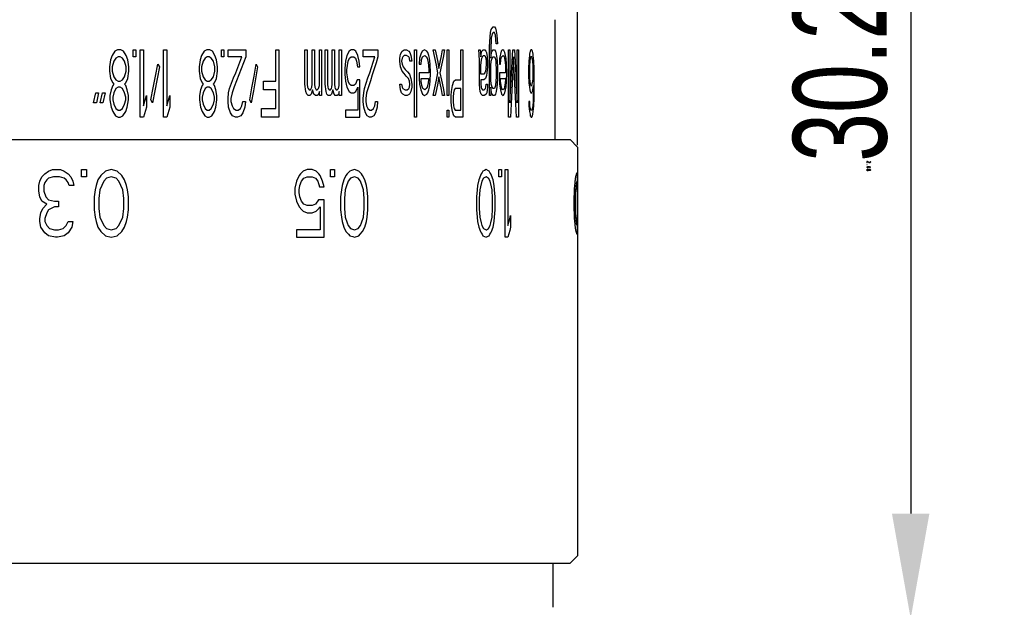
# Model space of a CAD drawing. Header units: millimetres. Extents: x -1 to 156, y 233 to 300.
# Tile 3 of 5: x 24 to 50, y 256 to 271. Entities that reach past the tile are written whole.
import ezdxf

# ---------------------------------------------------------------- set-up
doc = ezdxf.new("R2010")
doc.units = ezdxf.units.MM
doc.header["$LTSCALE"] = 19.36
doc.header["$PDMODE"] = 3
doc.header["$PDSIZE"] = 8
doc.layers.get('0').update_dxf_attribs({"linetype": 'CONTINUOUS'})
doc.layers.get('Defpoints').update_dxf_attribs({"linetype": 'CONTINUOUS'})
doc.layers.add('02___PRT_ALL_AXES', color=7, linetype='CONTINUOUS')
doc.layers.add('03___PRT_ALL_CURVES', color=7, linetype='CONTINUOUS')
doc.styles.get("Standard").update_dxf_attribs({"font": 'txt', "width": 0.7})
doc.dimstyles.get("Standard").update_dxf_attribs({"dimtxt": 2.5, "dimasz": 2.8, "dimexe": 2.5, "dimexo": 0.05, "dimtad": 1, "dimzin": 0, "dimdsep": 46, "dimtxsty": 'STANDARD', "dimblk": '_FILLED', "dimblk1": '_FILLED', "dimblk2": '_FILLED', "dimcen": 0.09, "dimadec": 0, "dimazin": 0, "dimtol": 1, "dimtp": 0.01, "dimtm": 0.01, "dimtfac": 1, "dimtofl": 0, "dimtmove": 0, "dimatfit": 3, "dimldrblk": '_FILLED', "dimfxl": 1, "dimtolj": 1, "dimtzin": 0, "dimarcsym": 0})

# ---------------------------------------------------------------- blocks, each defined once
blk = doc.blocks.new('_FILLED')
at = {"color": 0, "linetype": 'ByBlock'}
blk.add_solid([(0, 0), (-1, 0.1786), (-1, -0.1786)], dxfattribs=at)
blk = doc.blocks.new('*D21')
at = {"color": 0, "lineweight": -2, "transparency": 16777216}
for p, q in [((36.653, 285.544), (50.294, 285.544)), ((47.794, 282.744), (47.794, 258.12)), ((38.003, 255.32), (50.294, 255.32))]:
    blk.add_line(p, q, dxfattribs=at)
at = {"layer": 'Defpoints', "color": 0, "transparency": 16777216}
for p in [(36.603, 285.544), (37.953, 255.32), (47.794, 255.32)]:
    blk.add_point(p, dxfattribs=at)
at = {"color": 0, "lineweight": -2, "transparency": 16777216, "xscale": 2.8, "yscale": 2.8, "zscale": 2.8}
for p, rotation in [((47.794, 285.544), 90), ((47.794, 255.32), 270)]:
    blk.add_blockref('_FILLED', p, dxfattribs=dict(at, rotation=rotation))
at = {"color": 0, "transparency": 16777216, "insert": (45.919, 270.432), "char_height": 2.5, "attachment_point": 5, "rotation": 90}
blk.add_mtext('\\A1;30.22', dxfattribs=at)
blk = doc.blocks.new('*D28')
at = {"color": 0, "lineweight": -2, "transparency": 16777216}
for p, q in [((5.903, 267.944), (5.903, 298.486)), ((38.903, 267.944), (38.903, 298.486)), ((8.703, 295.986), (36.103, 295.986))]:
    blk.add_line(p, q, dxfattribs=at)
at = {"layer": 'Defpoints', "color": 0, "transparency": 16777216}
for p in [(38.903, 295.986), (5.903, 267.894), (38.903, 267.894)]:
    blk.add_point(p, dxfattribs=at)
at = {"color": 0, "lineweight": -2, "transparency": 16777216, "xscale": 2.8, "yscale": 2.8, "zscale": 2.8, "rotation": 180}
blk.add_blockref('_FILLED', (5.903, 295.986), dxfattribs=at)
at = {"color": 0, "lineweight": -2, "transparency": 16777216, "xscale": 2.8, "yscale": 2.8, "zscale": 2.8}
blk.add_blockref('_FILLED', (38.903, 295.986), dxfattribs=at)
at = {"color": 0, "transparency": 16777216, "insert": (22.403, 297.861), "char_height": 2.5, "attachment_point": 5}
blk.add_mtext('\\A1;33', dxfattribs=at)

msp = doc.modelspace()

# ---------------------------------------------------------------- linework, layer by layer
at = {"color": 0, "linetype": 'Continuous'}
for p, q in [((38.303, 268.094), (38.303, 271.294)), ((6.103, 268.094), (38.703, 268.094)), ((38.703, 268.094), (38.903, 267.894)), ((46.62, 267.291), (46.628, 267.3))]:
    msp.add_line(p, q, dxfattribs=at)
at = {"color": 7, "linetype": 'Continuous'}
for p, q in [((38.703, 256.794), (38.903, 256.994)), ((6.103, 256.794), (38.703, 256.794)), ((38.253, 255.62), (38.253, 256.794))]:
    msp.add_line(p, q, dxfattribs=at)
at = {"color": 0, "linetype": 'Continuous'}
for points in [[(46.678, 267.484), (46.661, 267.501), (46.645, 267.51), (46.62, 267.514), (46.62, 267.479)], [(46.62, 267.427), (46.62, 267.431), (46.628, 267.431), (46.62, 267.427)], [(46.653, 267.374), (46.67, 267.37), (46.678, 267.357), (46.67, 267.344), (46.653, 267.339), (46.636, 267.344), (46.628, 267.348), (46.62, 267.357), (46.628, 267.365), (46.636, 267.37), (46.653, 267.374), (46.686, 267.374), (46.703, 267.37), (46.711, 267.365), (46.72, 267.357), (46.711, 267.348), (46.703, 267.344)], [(46.703, 267.514), (46.711, 267.51), (46.72, 267.501), (46.72, 267.492), (46.711, 267.484), (46.703, 267.479), (46.686, 267.479), (46.678, 267.484)], [(46.645, 267.265), (46.628, 267.274), (46.62, 267.282), (46.62, 267.291)], [(46.628, 267.3), (46.645, 267.309), (46.653, 267.309)], [(46.67, 267.274), (46.653, 267.265), (46.645, 267.265)], [(46.653, 267.309), (46.67, 267.3), (46.678, 267.291), (46.678, 267.282), (46.67, 267.274)], [(46.678, 267.291), (46.686, 267.3), (46.695, 267.304), (46.703, 267.304), (46.711, 267.3), (46.72, 267.291), (46.72, 267.282), (46.711, 267.274), (46.703, 267.269), (46.695, 267.269), (46.686, 267.274), (46.678, 267.282)]]:
    msp.add_lwpolyline(points, dxfattribs=at)
at = {"layer": '02___PRT_ALL_AXES', "color": 0, "linetype": 'Continuous'}
msp.add_line((38.903, 267.894), (38.903, 256.994), dxfattribs=at)
at = {"layer": '03___PRT_ALL_CURVES', "color": 0, "linetype": 'Continuous'}
for p, q in [((36.577, 270.953), (36.597, 271.03)), ((36.597, 271.03), (36.618, 271.068)), ((36.618, 271.068), (36.644, 271.107)), ((36.644, 271.107), (36.684, 271.107)), ((36.684, 271.107), (36.71, 271.068)), ((36.71, 271.068), (36.73, 270.992)), ((36.55, 270.57), (36.563, 270.838)), ((36.563, 270.838), (36.577, 270.953)), ((36.597, 270.8), (36.591, 270.724)), ((36.618, 270.915), (36.597, 270.8)), ((36.644, 270.953), (36.618, 270.915)), ((36.684, 270.953), (36.644, 270.953)), ((36.71, 270.877), (36.684, 270.953)), ((36.723, 270.762), (36.71, 270.877)), ((36.73, 270.647), (36.723, 270.762)), ((36.73, 270.992), (36.749, 270.877)), ((36.749, 270.877), (36.762, 270.647)), ((38.302, 270.994), (38.303, 270.994)), ((38.302, 268.094), (38.302, 270.994)), ((36.55, 269.268), (36.55, 270.57)), ((36.591, 270.724), (36.584, 270.57)), ((36.584, 270.57), (36.584, 270.264)), ((36.762, 270.647), (36.73, 270.647)), ((26.475, 270.341), (26.431, 270.226)), ((26.547, 270.455), (26.475, 270.341)), ((26.576, 270.264), (26.518, 270.187)), ((26.62, 270.494), (26.547, 270.455)), ((26.634, 270.302), (26.576, 270.264)), ((26.706, 270.494), (26.62, 270.494)), ((26.692, 270.302), (26.634, 270.302)), ((26.75, 270.264), (26.692, 270.302)), ((26.779, 270.455), (26.706, 270.494)), ((26.807, 270.187), (26.75, 270.264)), ((26.851, 270.341), (26.779, 270.455)), ((26.894, 270.226), (26.851, 270.341)), ((27.038, 270.494), (27.109, 270.494)), ((27.038, 270.302), (27.038, 270.494)), ((27.109, 270.302), (27.038, 270.302)), ((27.109, 270.494), (27.109, 270.302)), ((27.224, 270.494), (27.309, 270.494)), ((27.224, 268.694), (27.224, 270.494)), ((27.309, 270.494), (27.309, 269)), ((27.848, 270.494), (27.933, 270.494)), ((27.848, 268.694), (27.848, 270.494)), ((27.933, 270.494), (27.933, 269)), ((28.863, 270.341), (28.822, 270.226)), ((28.932, 270.455), (28.863, 270.341)), ((28.959, 270.264), (28.905, 270.187)), ((29, 270.494), (28.932, 270.455)), ((29.014, 270.302), (28.959, 270.264)), ((29.082, 270.494), (29, 270.494)), ((29.068, 270.302), (29.014, 270.302)), ((29.123, 270.264), (29.068, 270.302)), ((29.15, 270.455), (29.082, 270.494)), ((29.177, 270.187), (29.123, 270.264)), ((29.218, 270.341), (29.15, 270.455)), ((29.258, 270.226), (29.218, 270.341)), ((29.393, 270.494), (29.461, 270.494)), ((29.393, 270.302), (29.393, 270.494)), ((29.461, 270.302), (29.393, 270.302)), ((29.461, 270.494), (29.461, 270.302)), ((29.568, 270.494), (30.046, 270.494)), ((29.568, 270.302), (29.568, 270.494)), ((29.94, 270.302), (29.568, 270.302)), ((30.046, 270.494), (30.046, 270.302)), ((30.848, 270.494), (30.924, 270.494)), ((30.848, 269.651), (30.848, 270.494)), ((30.924, 270.494), (30.924, 268.694)), ((31.621, 270.494), (31.682, 270.494)), ((31.621, 269.575), (31.621, 270.494)), ((31.682, 270.494), (31.682, 269.575)), ((31.816, 270.494), (31.876, 270.494)), ((31.816, 269.575), (31.816, 270.494)), ((31.876, 270.494), (31.876, 269.575)), ((32.008, 270.494), (32.068, 270.494)), ((32.008, 269.536), (32.008, 270.494)), ((32.068, 270.494), (32.068, 269.268)), ((32.163, 270.494), (32.222, 270.494)), ((32.163, 269.575), (32.163, 270.494)), ((32.222, 270.494), (32.222, 269.575)), ((32.351, 270.494), (32.409, 270.494)), ((32.351, 269.575), (32.351, 270.494)), ((32.409, 270.494), (32.409, 269.575)), ((32.537, 270.494), (32.595, 270.494)), ((32.537, 269.536), (32.537, 270.494)), ((32.595, 270.494), (32.595, 269.268)), ((32.744, 270.341), (32.709, 270.187)), ((32.8, 270.455), (32.744, 270.341)), ((32.778, 270.187), (32.812, 270.264)), ((32.857, 270.494), (32.8, 270.455)), ((32.812, 270.264), (32.857, 270.302)), ((32.925, 270.494), (32.857, 270.494)), ((32.857, 270.302), (32.925, 270.302)), ((32.981, 270.455), (32.925, 270.494)), ((32.925, 270.302), (32.97, 270.264)), ((32.97, 270.264), (33.003, 270.187)), ((33.037, 270.341), (32.981, 270.455)), ((33.07, 270.187), (33.037, 270.341)), ((33.181, 270.494), (33.572, 270.494)), ((33.181, 270.302), (33.181, 270.494)), ((33.486, 270.302), (33.181, 270.302)), ((33.572, 270.494), (33.572, 270.302)), ((34.154, 270.264), (34.174, 270.379)), ((34.154, 270.187), (34.154, 270.264)), ((34.174, 270.379), (34.214, 270.455)), ((34.214, 270.264), (34.204, 270.187)), ((34.214, 270.455), (34.274, 270.494)), ((34.234, 270.302), (34.214, 270.264)), ((34.274, 270.341), (34.234, 270.302)), ((34.274, 270.494), (34.334, 270.494)), ((34.334, 270.341), (34.274, 270.341)), ((34.334, 270.494), (34.393, 270.455)), ((34.393, 270.302), (34.334, 270.341)), ((34.393, 270.455), (34.423, 270.417)), ((34.413, 270.264), (34.393, 270.302)), ((34.423, 270.187), (34.413, 270.264)), ((34.423, 270.417), (34.452, 270.341)), ((34.452, 270.341), (34.472, 270.187)), ((34.549, 270.494), (34.598, 270.494)), ((34.549, 268.694), (34.549, 270.494)), ((34.598, 270.494), (34.598, 268.694)), ((34.684, 270.264), (34.674, 270.111)), ((34.712, 270.379), (34.684, 270.264)), ((34.75, 270.455), (34.712, 270.379)), ((34.731, 270.226), (34.76, 270.302)), ((34.816, 270.494), (34.75, 270.455)), ((34.76, 270.302), (34.826, 270.341)), ((34.872, 270.455), (34.816, 270.494)), ((34.826, 270.341), (34.863, 270.302)), ((34.863, 270.302), (34.882, 270.264)), ((34.9, 270.417), (34.872, 270.455)), ((34.882, 270.264), (34.909, 270.149)), ((34.928, 270.341), (34.9, 270.417)), ((34.946, 270.264), (34.928, 270.341)), ((34.965, 270.111), (34.946, 270.264)), ((35.047, 270.494), (35.101, 270.494)), ((35.297, 270.494), (35.35, 270.494)), ((35.419, 270.494), (35.462, 270.494)), ((35.419, 269.268), (35.419, 270.494)), ((35.462, 270.494), (35.462, 269.268)), ((35.787, 270.494), (35.835, 270.494)), ((35.787, 269.69), (35.787, 270.494)), ((35.835, 270.494), (35.835, 268.694)), ((36.266, 270.494), (36.302, 270.494)), ((36.273, 270.379), (36.266, 270.494)), ((36.28, 270.187), (36.273, 270.379)), ((36.302, 270.494), (36.31, 270.417)), ((36.31, 270.417), (36.317, 270.302)), ((36.317, 270.302), (36.324, 270.379)), ((36.324, 270.379), (36.346, 270.455)), ((36.324, 270.149), (36.346, 270.264)), ((36.346, 270.455), (36.382, 270.494)), ((36.346, 270.264), (36.382, 270.341)), ((36.382, 270.494), (36.424, 270.494)), ((36.382, 270.341), (36.424, 270.341)), ((36.424, 270.494), (36.453, 270.455)), ((36.424, 270.341), (36.453, 270.264)), ((36.453, 270.455), (36.467, 270.417)), ((36.453, 270.264), (36.46, 270.187)), ((36.467, 270.417), (36.488, 270.302)), ((36.488, 270.302), (36.494, 270.149)), ((36.584, 270.264), (36.591, 270.341)), ((36.591, 270.341), (36.604, 270.417)), ((36.597, 270.187), (36.618, 270.264)), ((36.604, 270.417), (36.618, 270.455)), ((36.618, 270.455), (36.644, 270.494)), ((36.618, 270.264), (36.644, 270.302)), ((36.644, 270.494), (36.684, 270.494)), ((36.644, 270.302), (36.671, 270.302)), ((36.671, 270.302), (36.697, 270.264)), ((36.684, 270.494), (36.71, 270.455)), ((36.697, 270.264), (36.717, 270.187)), ((36.71, 270.455), (36.73, 270.379)), ((36.73, 270.379), (36.749, 270.264)), ((36.749, 270.264), (36.756, 270.187)), ((36.82, 270.264), (36.813, 270.111)), ((36.839, 270.379), (36.82, 270.264)), ((36.864, 270.455), (36.839, 270.379)), ((36.851, 270.226), (36.87, 270.302)), ((36.913, 270.341), (36.938, 270.302)), ((36.938, 270.302), (36.95, 270.264)), ((36.962, 270.417), (36.944, 270.455)), ((36.95, 270.264), (36.968, 270.149)), ((36.98, 270.341), (36.962, 270.417)), ((36.992, 270.264), (36.98, 270.341)), ((37.004, 270.111), (36.992, 270.264)), ((37.057, 270.494), (37.091, 270.494)), ((37.057, 268.694), (37.057, 270.494)), ((37.091, 270.494), (37.091, 269.077)), ((37.171, 270.494), (37.215, 270.494)), ((37.29, 270.494), (37.321, 270.494)), ((37.29, 269.077), (37.29, 270.494)), ((37.321, 270.494), (37.321, 268.694)), ((37.613, 270.341), (37.6, 270.187)), ((37.639, 270.264), (37.626, 270.187)), ((37.656, 270.494), (37.635, 270.455)), ((37.652, 270.302), (37.639, 270.264)), ((37.681, 270.302), (37.652, 270.302)), ((37.677, 270.494), (37.656, 270.494)), ((37.698, 270.455), (37.677, 270.494)), ((37.693, 270.264), (37.681, 270.302)), ((37.706, 270.187), (37.693, 270.264)), ((37.73, 270.187), (37.718, 270.341)), ((26.431, 270.226), (26.402, 270.034)), ((26.402, 270.034), (26.402, 269.919)), ((26.518, 270.187), (26.475, 270.034)), ((26.475, 270.034), (26.475, 269.919)), ((26.851, 270.034), (26.807, 270.187)), ((26.851, 269.919), (26.851, 270.034)), ((26.923, 270.034), (26.894, 270.226)), ((26.923, 269.919), (26.923, 270.034)), ((27.693, 270.111), (27.735, 270.034)), ((28.822, 270.226), (28.795, 270.034)), ((28.795, 270.034), (28.795, 269.919)), ((28.905, 270.187), (28.863, 270.034)), ((28.863, 270.034), (28.863, 269.919)), ((29.218, 270.034), (29.177, 270.187)), ((29.218, 269.919), (29.218, 270.034)), ((29.285, 270.034), (29.258, 270.226)), ((29.285, 269.919), (29.285, 270.034)), ((30.321, 270.111), (30.36, 270.034)), ((32.709, 270.187), (32.687, 269.996)), ((32.687, 269.996), (32.687, 269.843)), ((32.744, 269.958), (32.755, 270.073)), ((32.755, 270.073), (32.778, 270.187)), ((33.003, 270.187), (33.026, 270.034)), ((33.026, 270.034), (33.092, 270.034)), ((33.092, 270.034), (33.07, 270.187)), ((34.174, 270.034), (34.154, 270.187)), ((34.214, 269.919), (34.174, 270.034)), ((34.204, 270.187), (34.214, 270.111)), ((34.214, 270.111), (34.244, 270.034)), ((34.244, 270.034), (34.301, 269.97)), ((34.301, 269.97), (34.357, 269.907)), ((34.472, 270.187), (34.423, 270.187)), ((34.674, 270.111), (34.722, 270.111)), ((34.722, 270.111), (34.731, 270.226)), ((34.909, 270.149), (34.919, 270.073)), ((34.919, 270.073), (34.928, 269.958)), ((34.974, 269.881), (34.965, 270.111)), ((36.28, 269.575), (36.28, 270.187)), ((36.317, 270.073), (36.324, 270.149)), ((36.317, 269.843), (36.317, 270.073)), ((36.453, 269.996), (36.439, 269.919)), ((36.46, 270.111), (36.453, 269.996)), ((36.46, 270.187), (36.46, 270.111)), ((36.494, 270.034), (36.481, 269.881)), ((36.494, 270.149), (36.494, 270.034)), ((36.584, 270.073), (36.597, 270.187)), ((36.584, 269.69), (36.584, 270.073)), ((36.717, 270.187), (36.723, 270.111)), ((36.723, 270.111), (36.73, 269.996)), ((36.73, 269.996), (36.73, 269.766)), ((36.756, 270.187), (36.762, 270.034)), ((36.762, 270.034), (36.762, 269.728)), ((36.813, 270.111), (36.845, 270.111)), ((36.845, 270.111), (36.851, 270.226)), ((36.968, 270.149), (36.974, 270.073)), ((36.974, 270.073), (36.98, 269.958)), ((37.01, 269.881), (37.004, 270.111)), ((37.6, 270.187), (37.591, 269.996)), ((37.591, 269.996), (37.591, 269.804)), ((37.617, 270.073), (37.613, 269.958)), ((37.626, 270.187), (37.617, 270.073)), ((37.714, 270.073), (37.706, 270.187)), ((37.718, 269.958), (37.714, 270.073)), ((37.738, 269.996), (37.73, 270.187)), ((37.742, 269.728), (37.738, 269.996)), ((26.402, 269.919), (26.431, 269.728)), ((26.431, 269.728), (26.489, 269.613)), ((26.475, 269.919), (26.518, 269.766)), ((26.518, 269.766), (26.576, 269.69)), ((26.75, 269.69), (26.807, 269.766)), ((26.807, 269.766), (26.851, 269.919)), ((26.836, 269.613), (26.894, 269.728)), ((26.894, 269.728), (26.923, 269.919)), ((28.795, 269.919), (28.822, 269.728)), ((28.822, 269.728), (28.877, 269.613)), ((28.863, 269.919), (28.905, 269.766)), ((28.905, 269.766), (28.959, 269.69)), ((29.123, 269.69), (29.177, 269.766)), ((29.177, 269.766), (29.218, 269.919)), ((29.204, 269.613), (29.258, 269.728)), ((29.258, 269.728), (29.285, 269.919)), ((32.687, 269.843), (32.709, 269.651)), ((32.744, 269.881), (32.744, 269.958)), ((32.755, 269.766), (32.744, 269.881)), ((32.778, 269.651), (32.755, 269.766)), ((34.271, 269.855), (34.214, 269.919)), ((34.327, 269.792), (34.271, 269.855)), ((34.383, 269.728), (34.327, 269.792)), ((34.357, 269.907), (34.413, 269.843)), ((34.413, 269.651), (34.383, 269.728)), ((34.413, 269.843), (34.452, 269.728)), ((34.452, 269.728), (34.472, 269.575)), ((34.928, 269.881), (34.674, 269.881)), ((34.674, 269.881), (34.674, 269.728)), ((34.674, 269.728), (34.684, 269.575)), ((34.722, 269.728), (34.919, 269.728)), ((34.722, 269.651), (34.722, 269.728)), ((34.919, 269.728), (34.919, 269.69)), ((34.928, 269.958), (34.928, 269.881)), ((34.965, 269.651), (34.974, 269.881)), ((36.396, 269.843), (36.317, 269.843)), ((36.424, 269.881), (36.396, 269.843)), ((36.439, 269.728), (36.396, 269.69)), ((36.439, 269.919), (36.424, 269.881)), ((36.467, 269.804), (36.439, 269.728)), ((36.481, 269.881), (36.467, 269.804)), ((36.73, 269.766), (36.723, 269.651)), ((36.762, 269.728), (36.756, 269.575)), ((36.98, 269.881), (36.813, 269.881)), ((36.813, 269.881), (36.813, 269.728)), ((36.813, 269.728), (36.82, 269.575)), ((36.845, 269.728), (36.974, 269.728)), ((36.845, 269.651), (36.845, 269.728)), ((36.974, 269.728), (36.974, 269.69)), ((36.98, 269.958), (36.98, 269.881)), ((37.004, 269.651), (37.01, 269.881)), ((37.591, 269.804), (37.6, 269.613)), ((37.613, 269.958), (37.613, 269.843)), ((37.613, 269.843), (37.617, 269.728)), ((37.617, 269.728), (37.626, 269.651)), ((37.706, 269.651), (37.714, 269.728)), ((37.714, 269.728), (37.718, 269.843)), ((37.718, 269.843), (37.718, 269.958)), ((37.742, 269.46), (37.742, 269.728)), ((26.489, 269.536), (26.446, 269.421)), ((26.489, 269.613), (26.518, 269.575)), ((26.518, 269.575), (26.489, 269.536)), ((26.576, 269.46), (26.518, 269.345)), ((26.576, 269.69), (26.634, 269.651)), ((26.634, 269.498), (26.576, 269.46)), ((26.634, 269.651), (26.692, 269.651)), ((26.692, 269.498), (26.634, 269.498)), ((26.692, 269.651), (26.75, 269.69)), ((26.75, 269.46), (26.692, 269.498)), ((26.807, 269.345), (26.75, 269.46)), ((26.807, 269.575), (26.836, 269.613)), ((26.836, 269.536), (26.807, 269.575)), ((26.879, 269.421), (26.836, 269.536)), ((28.877, 269.536), (28.836, 269.421)), ((28.877, 269.613), (28.905, 269.575)), ((28.905, 269.575), (28.877, 269.536)), ((28.959, 269.46), (28.905, 269.345)), ((28.959, 269.69), (29.014, 269.651)), ((29.014, 269.498), (28.959, 269.46)), ((29.014, 269.651), (29.068, 269.651)), ((29.068, 269.498), (29.014, 269.498)), ((29.068, 269.651), (29.123, 269.69)), ((29.123, 269.46), (29.068, 269.498)), ((29.177, 269.345), (29.123, 269.46)), ((29.177, 269.575), (29.204, 269.613)), ((29.204, 269.536), (29.177, 269.575)), ((29.245, 269.421), (29.204, 269.536)), ((29.581, 269.345), (29.608, 269.46)), ((30.515, 269.651), (30.848, 269.651)), ((30.515, 269.421), (30.515, 269.651)), ((31.645, 269.383), (31.621, 269.575)), ((31.682, 269.575), (31.694, 269.498)), ((31.694, 269.498), (31.706, 269.46)), ((31.706, 269.46), (31.731, 269.421)), ((31.767, 269.421), (31.791, 269.46)), ((31.791, 269.46), (31.803, 269.498)), ((31.803, 269.498), (31.816, 269.575)), ((31.876, 269.575), (31.888, 269.498)), ((31.888, 269.498), (31.9, 269.46)), ((31.9, 269.46), (31.924, 269.421)), ((31.948, 269.421), (31.984, 269.46)), ((31.984, 269.46), (32.008, 269.536)), ((32.186, 269.383), (32.163, 269.575)), ((32.222, 269.575), (32.233, 269.498)), ((32.233, 269.498), (32.245, 269.46)), ((32.245, 269.46), (32.269, 269.421)), ((32.304, 269.421), (32.327, 269.46)), ((32.327, 269.46), (32.339, 269.498)), ((32.339, 269.498), (32.351, 269.575)), ((32.409, 269.575), (32.421, 269.498)), ((32.421, 269.498), (32.433, 269.46)), ((32.433, 269.46), (32.456, 269.421)), ((32.479, 269.421), (32.514, 269.46)), ((32.514, 269.46), (32.537, 269.536)), ((32.709, 269.651), (32.744, 269.498)), ((32.744, 269.498), (32.8, 269.383)), ((32.812, 269.575), (32.778, 269.651)), ((32.857, 269.536), (32.812, 269.575)), ((32.925, 269.536), (32.857, 269.536)), ((32.97, 269.575), (32.925, 269.536)), ((33.014, 269.69), (32.97, 269.575)), ((32.981, 269.383), (33.037, 269.498)), ((33.092, 269.69), (33.014, 269.69)), ((33.037, 269.498), (33.037, 268.885)), ((33.092, 268.694), (33.092, 269.69)), ((33.192, 269.345), (33.214, 269.46)), ((34.154, 269.575), (34.204, 269.575)), ((34.174, 269.421), (34.154, 269.575)), ((34.204, 269.575), (34.214, 269.498)), ((34.214, 269.498), (34.234, 269.46)), ((34.234, 269.46), (34.294, 269.421)), ((34.354, 269.421), (34.393, 269.46)), ((34.393, 269.46), (34.413, 269.498)), ((34.423, 269.575), (34.413, 269.651)), ((34.413, 269.498), (34.423, 269.575)), ((34.472, 269.498), (34.452, 269.383)), ((34.472, 269.575), (34.472, 269.498)), ((34.684, 269.575), (34.712, 269.421)), ((34.741, 269.536), (34.722, 269.651)), ((34.769, 269.46), (34.741, 269.536)), ((34.826, 269.421), (34.769, 269.46)), ((34.863, 269.46), (34.826, 269.421)), ((34.882, 269.498), (34.863, 269.46)), ((34.909, 269.613), (34.882, 269.498)), ((34.919, 269.69), (34.909, 269.613)), ((34.928, 269.421), (34.946, 269.498)), ((34.946, 269.498), (34.965, 269.651)), ((35.539, 269.383), (35.564, 269.536)), ((35.564, 269.536), (35.597, 269.651)), ((35.597, 269.651), (35.639, 269.69)), ((35.631, 269.46), (35.606, 269.421)), ((35.787, 269.46), (35.631, 269.46)), ((35.639, 269.69), (35.787, 269.69)), ((35.787, 268.885), (35.787, 269.46)), ((36.288, 269.46), (36.28, 269.575)), ((36.302, 269.383), (36.288, 269.46)), ((36.396, 269.69), (36.317, 269.69)), ((36.317, 269.69), (36.317, 269.575)), ((36.317, 269.575), (36.324, 269.498)), ((36.324, 269.498), (36.339, 269.46)), ((36.339, 269.46), (36.367, 269.421)), ((36.41, 269.421), (36.439, 269.46)), ((36.439, 269.46), (36.453, 269.498)), ((36.453, 269.498), (36.46, 269.575)), ((36.46, 269.575), (36.494, 269.575)), ((36.494, 269.498), (36.488, 269.421)), ((36.494, 269.575), (36.494, 269.498)), ((36.597, 269.575), (36.584, 269.69)), ((36.584, 269.498), (36.584, 269.268)), ((36.591, 269.421), (36.584, 269.498)), ((36.618, 269.498), (36.597, 269.575)), ((36.644, 269.46), (36.618, 269.498)), ((36.684, 269.46), (36.644, 269.46)), ((36.71, 269.536), (36.684, 269.46)), ((36.723, 269.651), (36.71, 269.536)), ((36.749, 269.498), (36.73, 269.383)), ((36.756, 269.575), (36.749, 269.498)), ((36.82, 269.575), (36.839, 269.421)), ((36.858, 269.536), (36.845, 269.651)), ((36.876, 269.46), (36.858, 269.536)), ((36.938, 269.46), (36.913, 269.421)), ((36.95, 269.498), (36.938, 269.46)), ((36.968, 269.613), (36.95, 269.498)), ((36.974, 269.69), (36.968, 269.613)), ((36.98, 269.421), (36.992, 269.498)), ((36.992, 269.498), (37.004, 269.651)), ((37.6, 269.613), (37.613, 269.498)), ((37.626, 269.651), (37.639, 269.575)), ((37.639, 269.575), (37.652, 269.536)), ((37.652, 269.536), (37.681, 269.536)), ((37.681, 269.536), (37.693, 269.575)), ((37.693, 269.575), (37.706, 269.651)), ((37.722, 269.46), (37.718, 269.23)), ((37.722, 269.536), (37.722, 269.46)), ((37.738, 269.192), (37.742, 269.46)), ((25.98, 269.077), (26.038, 269.345)), ((26.038, 269.345), (26.111, 269.345)), ((26.111, 269.345), (26.053, 269.077)), ((26.155, 269.077), (26.213, 269.345)), ((26.213, 269.345), (26.286, 269.345)), ((26.286, 269.345), (26.228, 269.077)), ((26.446, 269.421), (26.417, 269.268)), ((26.417, 269.268), (26.417, 269.153)), ((26.518, 269.345), (26.489, 269.23)), ((26.489, 269.23), (26.489, 269.153)), ((26.836, 269.23), (26.807, 269.345)), ((26.836, 269.153), (26.836, 269.23)), ((26.908, 269.268), (26.879, 269.421)), ((26.908, 269.153), (26.908, 269.268)), ((27.309, 269), (27.395, 269.268)), ((27.395, 269.268), (27.395, 268.962)), ((27.933, 269), (28.017, 269.268)), ((28.017, 269.268), (28.017, 268.962)), ((28.836, 269.421), (28.809, 269.268)), ((28.809, 269.268), (28.809, 269.153)), ((28.905, 269.345), (28.877, 269.23)), ((28.877, 269.23), (28.877, 269.153)), ((29.204, 269.23), (29.177, 269.345)), ((29.204, 269.153), (29.204, 269.23)), ((29.272, 269.268), (29.245, 269.421)), ((29.272, 269.153), (29.272, 269.268)), ((29.568, 269.192), (29.581, 269.345)), ((29.568, 269.115), (29.568, 269.192)), ((29.675, 269.345), (29.648, 269.192)), ((29.648, 269.192), (29.648, 269.115)), ((30.848, 269.421), (30.515, 269.421)), ((30.848, 268.924), (30.848, 269.421)), ((31.67, 269.307), (31.645, 269.383)), ((31.706, 269.268), (31.67, 269.307)), ((31.755, 269.268), (31.706, 269.268)), ((31.731, 269.421), (31.767, 269.421)), ((31.791, 269.307), (31.755, 269.268)), ((31.828, 269.421), (31.791, 269.307)), ((31.864, 269.307), (31.828, 269.421)), ((31.9, 269.268), (31.864, 269.307)), ((31.948, 269.268), (31.9, 269.268)), ((31.924, 269.421), (31.948, 269.421)), ((31.984, 269.307), (31.948, 269.268)), ((32.008, 269.383), (31.984, 269.307)), ((32.008, 269.268), (32.008, 269.383)), ((32.068, 269.268), (32.008, 269.268)), ((32.21, 269.307), (32.186, 269.383)), ((32.245, 269.268), (32.21, 269.307)), ((32.292, 269.268), (32.245, 269.268)), ((32.269, 269.421), (32.304, 269.421)), ((32.327, 269.307), (32.292, 269.268)), ((32.363, 269.421), (32.327, 269.307)), ((32.398, 269.307), (32.363, 269.421)), ((32.433, 269.268), (32.398, 269.307)), ((32.479, 269.268), (32.433, 269.268)), ((32.456, 269.421), (32.479, 269.421)), ((32.514, 269.307), (32.479, 269.268)), ((32.537, 269.383), (32.514, 269.307)), ((32.537, 269.268), (32.537, 269.383)), ((32.595, 269.268), (32.537, 269.268)), ((32.8, 269.383), (32.857, 269.345)), ((32.857, 269.345), (32.925, 269.345)), ((32.925, 269.345), (32.981, 269.383)), ((33.181, 269.192), (33.192, 269.345)), ((33.181, 269.115), (33.181, 269.192)), ((33.269, 269.345), (33.247, 269.192)), ((33.247, 269.192), (33.247, 269.115)), ((34.204, 269.345), (34.174, 269.421)), ((34.234, 269.307), (34.204, 269.345)), ((34.294, 269.268), (34.234, 269.307)), ((34.294, 269.421), (34.354, 269.421)), ((34.354, 269.268), (34.294, 269.268)), ((34.413, 269.307), (34.354, 269.268)), ((34.452, 269.383), (34.413, 269.307)), ((34.712, 269.421), (34.76, 269.307)), ((34.76, 269.307), (34.816, 269.268)), ((34.816, 269.268), (34.872, 269.307)), ((34.872, 269.307), (34.9, 269.345)), ((34.9, 269.345), (34.928, 269.421)), ((35.101, 269.268), (35.047, 269.268)), ((35.35, 269.268), (35.297, 269.268)), ((35.462, 269.268), (35.419, 269.268)), ((35.53, 269.268), (35.539, 269.383)), ((35.53, 269.115), (35.53, 269.268)), ((35.589, 269.345), (35.581, 269.23)), ((35.581, 269.23), (35.581, 269.115)), ((35.606, 269.421), (35.589, 269.345)), ((36.324, 269.307), (36.302, 269.383)), ((36.367, 269.268), (36.324, 269.307)), ((36.367, 269.421), (36.41, 269.421)), ((36.41, 269.268), (36.367, 269.268)), ((36.474, 269.345), (36.46, 269.307)), ((36.488, 269.421), (36.474, 269.345)), ((36.584, 269.268), (36.55, 269.268)), ((36.604, 269.345), (36.591, 269.421)), ((36.618, 269.307), (36.604, 269.345)), ((36.644, 269.268), (36.618, 269.307)), ((36.684, 269.268), (36.644, 269.268)), ((36.71, 269.307), (36.684, 269.268)), ((36.73, 269.383), (36.71, 269.307)), ((36.839, 269.421), (36.87, 269.307)), ((36.944, 269.307), (36.962, 269.345)), ((36.962, 269.345), (36.98, 269.421)), ((37.635, 269.383), (37.656, 269.345)), ((37.656, 269.345), (37.677, 269.345)), ((37.677, 269.345), (37.698, 269.383)), ((37.718, 269.23), (37.714, 269.115)), ((37.73, 269), (37.738, 269.192)), ((26.053, 269.077), (25.98, 269.077)), ((26.228, 269.077), (26.155, 269.077)), ((26.417, 269.153), (26.446, 268.962)), ((26.446, 268.962), (26.489, 268.847)), ((26.489, 269.153), (26.518, 269.038)), ((26.518, 269.038), (26.576, 268.924)), ((26.576, 268.924), (26.634, 268.885)), ((26.692, 268.885), (26.75, 268.924)), ((26.75, 268.924), (26.807, 269.038)), ((26.807, 269.038), (26.836, 269.153)), ((26.836, 268.847), (26.879, 268.962)), ((26.879, 268.962), (26.908, 269.153)), ((27.395, 268.962), (27.309, 268.694)), ((27.551, 269.077), (27.509, 269.153)), ((28.017, 268.962), (27.933, 268.694)), ((28.809, 269.153), (28.836, 268.962)), ((28.836, 268.962), (28.877, 268.847)), ((28.877, 269.153), (28.905, 269.038)), ((28.905, 269.038), (28.959, 268.924)), ((28.959, 268.924), (29.014, 268.885)), ((29.068, 268.885), (29.123, 268.924)), ((29.123, 268.924), (29.177, 269.038)), ((29.177, 269.038), (29.204, 269.153)), ((29.204, 268.847), (29.245, 268.962)), ((29.245, 268.962), (29.272, 269.153)), ((29.581, 268.962), (29.568, 269.115)), ((29.635, 268.809), (29.581, 268.962)), ((29.648, 269.115), (29.675, 269)), ((29.675, 269), (29.715, 268.924)), ((29.715, 268.924), (29.782, 268.885)), ((29.835, 268.885), (29.901, 268.924)), ((29.901, 268.924), (29.94, 269)), ((29.94, 269), (29.967, 269.115)), ((29.967, 269.115), (30.033, 269.115)), ((30.02, 268.962), (29.967, 268.809)), ((30.033, 269.115), (30.02, 268.962)), ((30.19, 269.077), (30.151, 269.153)), ((30.463, 268.924), (30.848, 268.924)), ((30.463, 268.694), (30.463, 268.924)), ((33.192, 268.962), (33.181, 269.115)), ((33.236, 268.809), (33.192, 268.962)), ((33.247, 269.115), (33.269, 269)), ((33.269, 269), (33.302, 268.924)), ((33.302, 268.924), (33.356, 268.885)), ((33.4, 268.885), (33.454, 268.924)), ((33.454, 268.924), (33.486, 269)), ((33.486, 269), (33.507, 269.115)), ((33.507, 269.115), (33.561, 269.115)), ((33.55, 268.962), (33.507, 268.809)), ((33.561, 269.115), (33.55, 268.962)), ((35.539, 269), (35.53, 269.115)), ((35.564, 268.847), (35.539, 269)), ((35.581, 269.115), (35.589, 269)), ((35.589, 269), (35.606, 268.924)), ((35.606, 268.924), (35.631, 268.885)), ((37.622, 269.115), (37.6, 269.115)), ((37.6, 269.115), (37.604, 269)), ((37.604, 269), (37.617, 268.847)), ((37.63, 269), (37.622, 269.115)), ((37.643, 268.924), (37.63, 269)), ((37.656, 268.885), (37.643, 268.924)), ((37.693, 268.924), (37.681, 268.885)), ((37.706, 269), (37.693, 268.924)), ((37.714, 269.115), (37.706, 269)), ((37.718, 268.847), (37.73, 269)), ((26.489, 268.847), (26.562, 268.732)), ((26.562, 268.732), (26.634, 268.694)), ((26.634, 268.885), (26.692, 268.885)), ((26.634, 268.694), (26.692, 268.694)), ((26.692, 268.694), (26.764, 268.732)), ((26.764, 268.732), (26.836, 268.847)), ((27.309, 268.694), (27.224, 268.694)), ((27.933, 268.694), (27.848, 268.694)), ((28.877, 268.847), (28.946, 268.732)), ((28.946, 268.732), (29.014, 268.694)), ((29.014, 268.885), (29.068, 268.885)), ((29.014, 268.694), (29.068, 268.694)), ((29.068, 268.694), (29.136, 268.732)), ((29.136, 268.732), (29.204, 268.847)), ((29.688, 268.732), (29.635, 268.809)), ((29.768, 268.694), (29.688, 268.732)), ((29.821, 268.694), (29.768, 268.694)), ((29.782, 268.885), (29.835, 268.885)), ((29.914, 268.732), (29.821, 268.694)), ((29.967, 268.809), (29.914, 268.732)), ((30.924, 268.694), (30.463, 268.694)), ((33.037, 268.885), (32.709, 268.885)), ((32.709, 268.885), (32.709, 268.694)), ((32.709, 268.694), (33.092, 268.694)), ((33.28, 268.732), (33.236, 268.809)), ((33.345, 268.694), (33.28, 268.732)), ((33.389, 268.694), (33.345, 268.694)), ((33.356, 268.885), (33.4, 268.885)), ((33.464, 268.732), (33.389, 268.694)), ((33.507, 268.809), (33.464, 268.732)), ((34.598, 268.694), (34.549, 268.694)), ((35.419, 268.885), (35.462, 268.885)), ((35.419, 268.694), (35.419, 268.885)), ((35.462, 268.694), (35.419, 268.694)), ((35.462, 268.885), (35.462, 268.694)), ((35.597, 268.732), (35.564, 268.847)), ((35.639, 268.694), (35.597, 268.732)), ((35.631, 268.885), (35.787, 268.885)), ((35.835, 268.694), (35.639, 268.694)), ((37.109, 268.694), (37.057, 268.694)), ((37.321, 268.694), (37.274, 268.694)), ((37.639, 268.732), (37.66, 268.694)), ((37.681, 268.885), (37.656, 268.885)), ((37.66, 268.694), (37.677, 268.694)), ((37.677, 268.694), (37.698, 268.732)), ((24.546, 266.987), (24.598, 267.102)), ((24.598, 267.102), (24.676, 267.179)), ((24.676, 267.179), (24.78, 267.255)), ((24.78, 267.255), (24.884, 267.294)), ((24.91, 267.102), (24.78, 267.064)), ((24.884, 267.294), (25.092, 267.294)), ((25.066, 267.102), (24.91, 267.102)), ((25.195, 267.064), (25.066, 267.102)), ((25.092, 267.294), (25.195, 267.255)), ((25.195, 267.255), (25.299, 267.179)), ((25.299, 267.179), (25.376, 267.102)), ((25.376, 267.102), (25.428, 266.987)), ((25.66, 267.294), (25.788, 267.294)), ((25.66, 267.102), (25.66, 267.294)), ((25.788, 267.102), (25.66, 267.102)), ((25.788, 267.294), (25.788, 267.102)), ((26.172, 267.141), (26.096, 267.026)), ((26.3, 267.255), (26.172, 267.141)), ((26.453, 267.294), (26.3, 267.255)), ((26.453, 267.102), (26.326, 267.064)), ((26.606, 267.255), (26.453, 267.294)), ((26.58, 267.064), (26.453, 267.102)), ((26.732, 267.141), (26.606, 267.255)), ((26.808, 267.026), (26.732, 267.141)), ((31.466, 267.141), (31.4, 266.987)), ((31.684, 267.294), (31.575, 267.255)), ((31.597, 267.064), (31.684, 267.102)), ((31.814, 267.294), (31.684, 267.294)), ((31.684, 267.102), (31.814, 267.102)), ((31.921, 267.255), (31.814, 267.294)), ((31.814, 267.102), (31.9, 267.064)), ((32.092, 266.987), (32.028, 267.141)), ((32.303, 267.294), (32.408, 267.294)), ((32.303, 267.102), (32.303, 267.294)), ((32.408, 267.102), (32.303, 267.102)), ((32.408, 267.294), (32.408, 267.102)), ((32.718, 267.141), (32.657, 267.026)), ((32.861, 267.268), (32.82, 267.255)), ((32.942, 267.102), (32.841, 267.064)), ((32.942, 267.294), (32.861, 267.268)), ((33.063, 267.255), (32.942, 267.294)), ((33.043, 267.064), (32.942, 267.102)), ((33.222, 267.026), (33.163, 267.141)), ((36.305, 267.141), (36.262, 267.026)), ((36.417, 267.275), (36.375, 267.255)), ((36.424, 267.083), (36.389, 267.064)), ((36.458, 267.294), (36.417, 267.275)), ((36.458, 267.102), (36.424, 267.083)), ((36.647, 267.026), (36.607, 267.141)), ((36.803, 267.294), (36.867, 267.294)), ((36.803, 267.102), (36.803, 267.294)), ((36.867, 267.102), (36.803, 267.102)), ((36.867, 267.294), (36.867, 267.102)), ((36.967, 267.294), (37.04, 267.294)), ((36.967, 265.494), (36.967, 267.294)), ((37.04, 267.294), (37.04, 265.8)), ((38.883, 267.204), (38.872, 267.204)), ((24.52, 266.873), (24.546, 266.987)), ((24.52, 266.719), (24.52, 266.873)), ((24.676, 266.949), (24.65, 266.873)), ((24.65, 266.873), (24.65, 266.719)), ((24.728, 267.026), (24.676, 266.949)), ((24.78, 267.064), (24.728, 267.026)), ((25.247, 267.026), (25.195, 267.064)), ((25.299, 266.949), (25.247, 267.026)), ((25.324, 266.873), (25.299, 266.949)), ((25.453, 266.873), (25.324, 266.873)), ((25.428, 266.987), (25.453, 266.873)), ((26.045, 266.873), (26.019, 266.758)), ((26.096, 267.026), (26.045, 266.873)), ((26.249, 266.987), (26.147, 266.758)), ((26.326, 267.064), (26.249, 266.987)), ((26.656, 266.987), (26.58, 267.064)), ((26.758, 266.758), (26.656, 266.987)), ((26.859, 266.873), (26.808, 267.026)), ((26.884, 266.758), (26.859, 266.873)), ((31.4, 266.987), (31.356, 266.796)), ((31.466, 266.758), (31.488, 266.873)), ((31.488, 266.873), (31.532, 266.987)), ((31.532, 266.987), (31.597, 267.064)), ((31.9, 267.064), (31.964, 266.987)), ((31.964, 266.987), (32.007, 266.834)), ((32.007, 266.834), (32.135, 266.834)), ((32.135, 266.834), (32.092, 266.987)), ((32.615, 266.873), (32.595, 266.758)), ((32.657, 267.026), (32.615, 266.873)), ((32.841, 267.064), (32.78, 266.987)), ((33.103, 266.987), (33.043, 267.064)), ((33.262, 266.873), (33.222, 267.026)), ((33.281, 266.758), (33.262, 266.873)), ((36.233, 266.873), (36.219, 266.758)), ((36.262, 267.026), (36.233, 266.873)), ((36.389, 267.064), (36.347, 266.987)), ((36.567, 266.987), (36.526, 267.064)), ((36.673, 266.873), (36.647, 267.026)), ((36.687, 266.758), (36.673, 266.873)), ((38.88, 266.966), (38.872, 266.966)), ((38.901, 266.871), (38.9, 266.966)), ((24.546, 266.566), (24.52, 266.719)), ((24.598, 266.451), (24.546, 266.566)), ((24.65, 266.719), (24.702, 266.566)), ((24.702, 266.566), (24.78, 266.49)), ((26.019, 266.758), (25.993, 266.566)), ((25.993, 266.566), (25.993, 266.221)), ((26.147, 266.758), (26.121, 266.528)), ((26.783, 266.528), (26.758, 266.758)), ((26.909, 266.566), (26.884, 266.758)), ((26.909, 266.221), (26.909, 266.566)), ((31.356, 266.796), (31.356, 266.643)), ((31.356, 266.643), (31.4, 266.451)), ((31.466, 266.681), (31.466, 266.758)), ((31.488, 266.566), (31.466, 266.681)), ((31.532, 266.451), (31.488, 266.566)), ((32.595, 266.758), (32.574, 266.566)), ((32.574, 266.566), (32.574, 266.221)), ((32.698, 266.758), (32.677, 266.528)), ((33.202, 266.528), (33.182, 266.758)), ((33.301, 266.566), (33.281, 266.758)), ((33.301, 266.221), (33.301, 266.566)), ((36.219, 266.758), (36.205, 266.566)), ((36.205, 266.566), (36.205, 266.221)), ((36.29, 266.758), (36.276, 266.528)), ((36.634, 266.528), (36.62, 266.758)), ((36.7, 266.566), (36.687, 266.758)), ((36.7, 266.221), (36.7, 266.566)), ((38.806, 266.728), (38.799, 266.489)), ((38.84, 266.68), (38.834, 266.489)), ((38.899, 266.489), (38.897, 266.68)), ((38.903, 266.75), (38.903, 266.489)), ((24.728, 266.375), (24.598, 266.451)), ((24.624, 266.26), (24.728, 266.375)), ((24.78, 266.49), (24.936, 266.451)), ((24.936, 266.298), (24.78, 266.221)), ((24.936, 266.451), (25.04, 266.451)), ((25.04, 266.298), (24.936, 266.298)), ((25.04, 266.451), (25.04, 266.298)), ((26.121, 266.528), (26.121, 266.26)), ((26.783, 266.26), (26.783, 266.528)), ((31.4, 266.451), (31.466, 266.298)), ((31.597, 266.375), (31.532, 266.451)), ((31.684, 266.336), (31.597, 266.375)), ((31.814, 266.336), (31.684, 266.336)), ((31.9, 266.375), (31.814, 266.336)), ((31.986, 266.49), (31.9, 266.375)), ((32.135, 266.49), (31.986, 266.49)), ((32.028, 266.298), (32.028, 265.685)), ((32.135, 265.494), (32.135, 266.49)), ((32.677, 266.528), (32.677, 266.26)), ((33.202, 266.26), (33.202, 266.528)), ((36.276, 266.528), (36.276, 266.26)), ((36.634, 266.26), (36.634, 266.528)), ((38.799, 266.489), (38.799, 266.298)), ((38.799, 266.298), (38.806, 266.06)), ((38.834, 266.489), (38.834, 266.298)), ((38.834, 266.298), (38.84, 266.108)), ((38.897, 266.108), (38.899, 266.298)), ((38.899, 266.298), (38.899, 266.489)), ((38.903, 266.489), (38.903, 266.298)), ((38.903, 266.298), (38.903, 266.038)), ((24.546, 265.992), (24.572, 266.145)), ((24.572, 266.145), (24.624, 266.26)), ((24.728, 266.145), (24.676, 265.992)), ((24.78, 266.221), (24.728, 266.145)), ((25.993, 266.221), (26.019, 266.03)), ((26.019, 266.03), (26.045, 265.915)), ((26.121, 266.26), (26.147, 266.03)), ((26.147, 266.03), (26.249, 265.8)), ((26.656, 265.8), (26.758, 266.03)), ((26.758, 266.03), (26.783, 266.26)), ((26.859, 265.915), (26.884, 266.03)), ((26.884, 266.03), (26.909, 266.221)), ((31.575, 266.183), (31.684, 266.145)), ((31.684, 266.145), (31.814, 266.145)), ((31.814, 266.145), (31.921, 266.183)), ((32.574, 266.221), (32.595, 266.03)), ((32.595, 266.03), (32.615, 265.915)), ((32.677, 266.26), (32.698, 266.03)), ((33.182, 266.03), (33.202, 266.26)), ((33.262, 265.915), (33.281, 266.03)), ((33.281, 266.03), (33.301, 266.221)), ((36.205, 266.221), (36.219, 266.03)), ((36.219, 266.03), (36.233, 265.915)), ((36.276, 266.26), (36.29, 266.03)), ((36.62, 266.03), (36.634, 266.26)), ((36.673, 265.915), (36.687, 266.03)), ((36.687, 266.03), (36.7, 266.221)), ((37.112, 266.068), (37.112, 265.762)), ((24.546, 265.915), (24.546, 265.992)), ((24.572, 265.762), (24.546, 265.915)), ((24.676, 265.992), (24.676, 265.915)), ((24.676, 265.915), (24.728, 265.8)), ((24.728, 265.8), (24.806, 265.724)), ((25.169, 265.724), (25.247, 265.8)), ((25.247, 265.8), (25.299, 265.915)), ((25.299, 265.915), (25.428, 265.915)), ((25.428, 265.915), (25.402, 265.762)), ((26.045, 265.915), (26.096, 265.762)), ((26.249, 265.8), (26.326, 265.724)), ((26.58, 265.724), (26.656, 265.8)), ((26.808, 265.762), (26.859, 265.915)), ((32.615, 265.915), (32.657, 265.762)), ((32.78, 265.8), (32.841, 265.724)), ((33.043, 265.724), (33.103, 265.8)), ((33.222, 265.762), (33.262, 265.915)), ((36.233, 265.915), (36.262, 265.762)), ((36.347, 265.8), (36.389, 265.724)), ((36.526, 265.724), (36.567, 265.8)), ((36.647, 265.762), (36.673, 265.915)), ((38.872, 265.822), (38.88, 265.822)), ((38.9, 265.822), (38.901, 265.917)), ((38.901, 265.917), (38.903, 265.79)), ((24.676, 265.609), (24.572, 265.762)), ((24.78, 265.532), (24.676, 265.609)), ((24.962, 265.494), (24.78, 265.532)), ((24.806, 265.724), (24.936, 265.685)), ((24.936, 265.685), (25.04, 265.685)), ((25.195, 265.532), (25.014, 265.494)), ((25.04, 265.685), (25.169, 265.724)), ((25.299, 265.609), (25.195, 265.532)), ((25.402, 265.762), (25.299, 265.609)), ((26.096, 265.762), (26.172, 265.647)), ((26.172, 265.647), (26.3, 265.532)), ((26.3, 265.532), (26.453, 265.494)), ((26.326, 265.724), (26.453, 265.685)), ((26.453, 265.685), (26.58, 265.724)), ((26.453, 265.494), (26.606, 265.532)), ((26.606, 265.532), (26.732, 265.647)), ((26.732, 265.647), (26.808, 265.762)), ((32.028, 265.685), (31.4, 265.685)), ((31.4, 265.685), (31.4, 265.494)), ((32.657, 265.762), (32.718, 265.647)), ((32.82, 265.532), (32.902, 265.507)), ((32.841, 265.724), (32.942, 265.685)), ((32.902, 265.507), (32.942, 265.494)), ((32.942, 265.685), (33.043, 265.724)), ((32.942, 265.494), (33.063, 265.532)), ((33.163, 265.647), (33.222, 265.762)), ((36.262, 265.762), (36.305, 265.647)), ((36.375, 265.532), (36.417, 265.513)), ((36.389, 265.724), (36.424, 265.704)), ((36.417, 265.513), (36.458, 265.494)), ((36.424, 265.704), (36.458, 265.685)), ((36.607, 265.647), (36.647, 265.762)), ((38.872, 265.583), (38.883, 265.583)), ((25.014, 265.494), (24.962, 265.494)), ((31.4, 265.494), (32.135, 265.494)), ((37.04, 265.494), (36.967, 265.494))]:
    msp.add_line(p, q, dxfattribs=at)
for points in [[(29.608, 269.46), (29.664, 269.6), (29.719, 269.741), (29.775, 269.881), (29.83, 270.021), (29.885, 270.162), (29.94, 270.302)], [(30.046, 270.302), (29.984, 270.143), (29.923, 269.983), (29.861, 269.824), (29.799, 269.664), (29.737, 269.504), (29.675, 269.345)], [(33.214, 269.46), (33.26, 269.6), (33.305, 269.741), (33.351, 269.881), (33.396, 270.021), (33.441, 270.162), (33.486, 270.302)], [(33.572, 270.302), (33.522, 270.143), (33.472, 269.983), (33.421, 269.824), (33.371, 269.664), (33.32, 269.504), (33.269, 269.345)], [(35.173, 269.881), (35.131, 270.085), (35.089, 270.29), (35.047, 270.494)], [(35.101, 270.494), (35.134, 270.328), (35.167, 270.162), (35.2, 269.996)], [(35.2, 269.996), (35.233, 270.162), (35.265, 270.328), (35.297, 270.494)], [(35.35, 270.494), (35.309, 270.29), (35.268, 270.085), (35.227, 269.881)], [(36.907, 270.494), (36.878, 270.468), (36.864, 270.455)], [(36.87, 270.302), (36.884, 270.315), (36.913, 270.341)], [(36.944, 270.455), (36.932, 270.468), (36.907, 270.494)], [(37.091, 269.077), (37.118, 269.549), (37.144, 270.021), (37.171, 270.494)], [(37.193, 270.302), (37.165, 269.766), (37.137, 269.23), (37.109, 268.694)], [(37.274, 268.694), (37.247, 269.23), (37.22, 269.766), (37.193, 270.302)], [(37.215, 270.494), (37.24, 270.021), (37.265, 269.549), (37.29, 269.077)], [(37.635, 270.455), (37.62, 270.379), (37.613, 270.341)], [(37.718, 270.341), (37.711, 270.379), (37.698, 270.455)], [(27.509, 269.153), (27.57, 269.473), (27.632, 269.792), (27.693, 270.111)], [(27.735, 270.034), (27.674, 269.715), (27.613, 269.396), (27.551, 269.077)], [(30.151, 269.153), (30.208, 269.473), (30.264, 269.792), (30.321, 270.111)], [(30.36, 270.034), (30.303, 269.715), (30.247, 269.396), (30.19, 269.077)], [(35.047, 269.268), (35.089, 269.473), (35.131, 269.677), (35.173, 269.881)], [(35.2, 269.766), (35.167, 269.6), (35.134, 269.434), (35.101, 269.268)], [(35.297, 269.268), (35.265, 269.434), (35.233, 269.6), (35.2, 269.766)], [(35.227, 269.881), (35.268, 269.677), (35.309, 269.473), (35.35, 269.268)], [(36.913, 269.421), (36.901, 269.434), (36.876, 269.46)], [(37.613, 269.498), (37.627, 269.421), (37.635, 269.383)], [(37.698, 269.383), (37.706, 269.434), (37.722, 269.536)], [(36.46, 269.307), (36.427, 269.281), (36.41, 269.268)], [(36.87, 269.307), (36.895, 269.281), (36.907, 269.268)], [(36.907, 269.268), (36.919, 269.281), (36.944, 269.307)], [(37.617, 268.847), (37.632, 268.77), (37.639, 268.732)], [(37.698, 268.732), (37.704, 268.77), (37.718, 268.847)], [(31.575, 267.255), (31.502, 267.179), (31.466, 267.141)], [(32.028, 267.141), (31.993, 267.179), (31.921, 267.255)], [(32.82, 267.255), (32.752, 267.179), (32.718, 267.141)], [(33.163, 267.141), (33.129, 267.179), (33.063, 267.255)], [(36.375, 267.255), (36.352, 267.217), (36.328, 267.179), (36.305, 267.141)], [(36.54, 267.255), (36.526, 267.262), (36.458, 267.294)], [(36.526, 267.064), (36.515, 267.07), (36.458, 267.102)], [(36.607, 267.141), (36.585, 267.179), (36.562, 267.217), (36.54, 267.255)], [(38.846, 267.109), (38.843, 267.085), (38.84, 267.061), (38.837, 267.038), (38.834, 267.014), (38.831, 266.99), (38.828, 266.966)], [(38.872, 267.204), (38.868, 267.189), (38.864, 267.173), (38.86, 267.157), (38.856, 267.141), (38.851, 267.125), (38.846, 267.109)], [(38.895, 267.109), (38.893, 267.125), (38.891, 267.141), (38.89, 267.157), (38.888, 267.173), (38.885, 267.189), (38.883, 267.204)], [(38.9, 266.966), (38.899, 266.99), (38.899, 267.014), (38.898, 267.038), (38.897, 267.061), (38.896, 267.085), (38.895, 267.109)], [(38.903, 267.157), (38.903, 267.093), (38.903, 267.061), (38.903, 267.03), (38.903, 266.998), (38.901, 266.871)], [(32.78, 266.987), (32.725, 266.834), (32.698, 266.758)], [(33.182, 266.758), (33.156, 266.834), (33.103, 266.987)], [(36.347, 266.987), (36.309, 266.834), (36.29, 266.758)], [(36.62, 266.758), (36.603, 266.834), (36.567, 266.987)], [(38.828, 266.966), (38.824, 266.926), (38.821, 266.887), (38.817, 266.847), (38.814, 266.807), (38.81, 266.767), (38.806, 266.728)], [(38.857, 266.871), (38.855, 266.839), (38.852, 266.807), (38.849, 266.775), (38.846, 266.743), (38.843, 266.712), (38.84, 266.68)], [(38.872, 266.966), (38.869, 266.95), (38.867, 266.934), (38.865, 266.918), (38.862, 266.902), (38.86, 266.887), (38.857, 266.871)], [(38.89, 266.871), (38.888, 266.887), (38.887, 266.902), (38.885, 266.918), (38.883, 266.934), (38.881, 266.95), (38.88, 266.966)], [(38.897, 266.68), (38.896, 266.712), (38.895, 266.743), (38.893, 266.775), (38.892, 266.807), (38.891, 266.839), (38.89, 266.871)], [(31.466, 266.298), (31.539, 266.221), (31.575, 266.183)], [(31.921, 266.183), (31.957, 266.221), (32.028, 266.298)], [(32.698, 266.03), (32.752, 265.877), (32.78, 265.8)], [(33.103, 265.8), (33.129, 265.877), (33.182, 266.03)], [(36.29, 266.03), (36.328, 265.877), (36.347, 265.8)], [(36.567, 265.8), (36.585, 265.877), (36.62, 266.03)], [(37.04, 265.8), (37.064, 265.89), (37.089, 265.979), (37.112, 266.068)], [(38.806, 266.06), (38.81, 266.02), (38.814, 265.98), (38.817, 265.941), (38.821, 265.901), (38.824, 265.861), (38.828, 265.822)], [(38.84, 266.108), (38.843, 266.076), (38.846, 266.044), (38.849, 266.012), (38.852, 265.98), (38.855, 265.949), (38.857, 265.917)], [(38.89, 265.917), (38.891, 265.949), (38.892, 265.98), (38.893, 266.012), (38.895, 266.044), (38.896, 266.076), (38.897, 266.108)], [(38.828, 265.822), (38.831, 265.798), (38.834, 265.774), (38.837, 265.75), (38.84, 265.726), (38.843, 265.702), (38.846, 265.678)], [(38.857, 265.917), (38.86, 265.901), (38.862, 265.885), (38.865, 265.869), (38.867, 265.853), (38.869, 265.837), (38.872, 265.822)], [(38.88, 265.822), (38.881, 265.837), (38.883, 265.853), (38.885, 265.869), (38.887, 265.885), (38.888, 265.901), (38.89, 265.917)], [(38.895, 265.678), (38.896, 265.702), (38.897, 265.726), (38.898, 265.75), (38.899, 265.774), (38.899, 265.798), (38.9, 265.822)], [(38.903, 265.79), (38.903, 265.758), (38.903, 265.726), (38.903, 265.694), (38.903, 265.648)], [(32.718, 265.647), (32.786, 265.57), (32.82, 265.532)], [(33.063, 265.532), (33.096, 265.57), (33.163, 265.647)], [(36.305, 265.647), (36.328, 265.609), (36.352, 265.57), (36.375, 265.532)], [(36.458, 265.685), (36.469, 265.692), (36.526, 265.724)], [(36.458, 265.494), (36.472, 265.5), (36.54, 265.532)], [(36.54, 265.532), (36.562, 265.57), (36.585, 265.609), (36.607, 265.647)], [(37.112, 265.762), (37.089, 265.673), (37.064, 265.583), (37.04, 265.494)], [(38.846, 265.678), (38.851, 265.663), (38.856, 265.647), (38.86, 265.631), (38.864, 265.615), (38.868, 265.599), (38.872, 265.583)], [(38.883, 265.583), (38.885, 265.599), (38.888, 265.615), (38.89, 265.631), (38.891, 265.647), (38.893, 265.663), (38.895, 265.678)]]:
    msp.add_lwpolyline(points, dxfattribs=at)

# ---------------------------------------------------------------- dimensions: what is measured, and where the dimension line sits
dim = msp.add_linear_dim(base=(38.903, 295.986), p1=(5.903, 267.894), p2=(38.903, 267.894), text='33', dimstyle='STANDARD')
dim.commit()
dim.dimension.update_dxf_attribs({"geometry": '*D28', "text_midpoint": (22.403, 297.861)})
dim = msp.add_linear_dim(base=(47.794, 255.32), p1=(36.603, 285.544), p2=(37.953, 255.32), angle=90, text='30.22', dimstyle='STANDARD')
dim.commit()
dim.dimension.update_dxf_attribs({"geometry": '*D21', "text_midpoint": (45.919, 270.432)})

doc.saveas('drawing.dxf')
